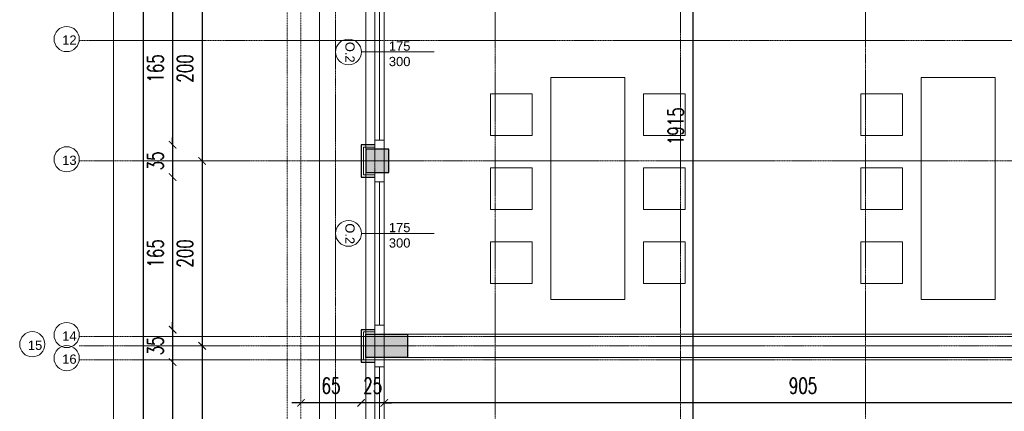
# Model space of a CAD drawing. Header units: millimetres. Extents: x -115268 to 140687, y -37779 to 24471.
# Tile 157 of 256: x 77711 to 78775, y -15915 to -15491. Entities that reach past the tile are written whole.
import ezdxf

# ---------------------------------------------------------------- set-up
doc = ezdxf.new("R2010")
doc.units = ezdxf.units.MM
doc.header["$PDMODE"] = 2
doc.header["$PDSIZE"] = 1
for name, pattern in [('0.5_0.5', [10, 5, -5]), ('346-500', [1.5, 1, -0.5]), ('DASHDOT', [1, 0.5, -0.25, 0, -0.25])]:
    doc.linetypes.add(name, pattern=pattern)
doc.layers.get('0').update_dxf_attribs({"lineweight": 9})
for name, color, linetype, lineweight in [('A stolarka', 4, 'Continuous', 9), ('A wyp ruchome', 253, 'Continuous', 9), ('A_CIENKA', 7, 'Continuous', 9), ('A_HATCH', 8, 'Continuous', 9), ('A_IZOLACJA', 8, 'ZIGZAG', 9), ('A_KONSTRUKCJA', 3, 'Continuous', 25), ('A_OSIE', 1, 'DASHDOT', 9), ('A_WIDOK', 253, 'Continuous', 9), ('\x9dciany', 7, 'Continuous', 9)]:
    doc.layers.add(name, color=color, linetype=linetype, lineweight=lineweight)
doc.layers.add('A_WYMIAR', color=253, linetype='Continuous', lineweight=5, transparency=0.2)
doc.styles.add('Arial', font='arial.ttf')
doc.styles.add('Arial CE', font='arial.ttf')
doc.styles.add('romans 1-100', font='romans.shx', dxfattribs={"width": 0.7, "height": 17})
doc.linetypes.add('ZIGZAG', pattern='A,0.00254,-5.08,[131,ltypeshp.shx,S=5.08,R=0,X=-5.08,Y=0],-10.16,[131,ltypeshp.shx,S=5.08,R=180,X=5.08,Y=0],-5.08', length=20.32254)
doc.dimstyles.new('___SKALA_1_100', dxfattribs={"dimscale": 10, "dimtxt": 17, "dimasz": 0.8, "dimexe": 2, "dimexo": 2, "dimgap": 1, "dimtad": 1, "dimdec": 4, "dimrnd": 0.5, "dimdsep": 46, "dimtxsty": 'romans 1-100', "dimblk": 'ARCHTICK', "dimcen": 0.1, "dimdle": 1, "dimse1": 1, "dimse2": 1, "dimadec": 0, "dimazin": 0, "dimtfac": 1, "dimtdec": 4, "dimtix": 1, "dimtmove": 0, "dimatfit": 3, "dimldrblk": 'ARCHTICK', "dimfxl": 6, "dimfxlon": 1, "dimtolj": 1, "dimarcsym": 0})

# ---------------------------------------------------------------- blocks, each defined once
blk = doc.blocks.new('_ArchTick')
at = {"color": 0, "linetype": 'ByBlock', "const_width": 0.15}
blk.add_lwpolyline([(-0.5, -0.5), (0.5, 0.5)], dxfattribs=at)
blk = doc.blocks.new('*D667')
at = {"layer": 'A_WYMIAR', "color": 0, "lineweight": -2, "transparency": 16777216}
blk.add_line((77844.2, -14224.2), (77844.2, -16664.2), dxfattribs=at)
at = {"layer": 'Defpoints', "color": 0, "transparency": 16777216}
for p in [(78014.6, -14234.2), (77844.2, -16654.2), (79014.6, -16654.2)]:
    blk.add_point(p, dxfattribs=at)
at = {"layer": 'A_WYMIAR', "color": 0, "lineweight": -2, "transparency": 16777216, "xscale": 8, "yscale": 8, "zscale": 8}
for p, rotation in [((77844.2, -14234.2), 90), ((77844.2, -16654.2), 270)]:
    blk.add_blockref('_ArchTick', p, dxfattribs=dict(at, rotation=rotation))
at = {"layer": 'A_WYMIAR', "color": 0, "transparency": 16777216, "insert": (77825.7, -15444.2), "char_height": 17, "attachment_point": 5, "rotation": 90, "style": 'romans 1-100'}
blk.add_mtext('\\A1;2420', dxfattribs=at)
blk = doc.blocks.new('*D679')
at = {"layer": 'A_WYMIAR', "color": 0, "lineweight": -2, "transparency": 16777216}
blk.add_line((77875.9, -15451.7), (77875.9, -15636.7), dxfattribs=at)
at = {"layer": 'Defpoints', "color": 0, "transparency": 16777216}
for p in [(78079.6, -15461.7), (77875.9, -15626.7), (78079.6, -15626.7)]:
    blk.add_point(p, dxfattribs=at)
at = {"layer": 'A_WYMIAR', "color": 0, "lineweight": -2, "transparency": 16777216, "xscale": 8, "yscale": 8, "zscale": 8}
for p, rotation in [((77875.9, -15461.7), 90), ((77875.9, -15626.7), 270)]:
    blk.add_blockref('_ArchTick', p, dxfattribs=dict(at, rotation=rotation))
at = {"layer": 'A_WYMIAR', "color": 0, "transparency": 16777216, "insert": (77857.4, -15544.2), "char_height": 17, "attachment_point": 5, "rotation": 90, "style": 'romans 1-100'}
blk.add_mtext('\\A1;165', dxfattribs=at)
blk = doc.blocks.new('*D680')
at = {"layer": 'A_WYMIAR', "color": 0, "lineweight": -2, "transparency": 16777216}
for p, q in [((77875.9, -15626.7), (77875.9, -15618.7)), ((77875.9, -15626.7), (77875.9, -15661.7)), ((77875.9, -15661.7), (77875.9, -15669.7))]:
    blk.add_line(p, q, dxfattribs=at)
at = {"layer": 'Defpoints', "color": 0, "transparency": 16777216}
for p in [(78079.6, -15626.7), (77875.9, -15661.7), (78079.6, -15661.7)]:
    blk.add_point(p, dxfattribs=at)
at = {"layer": 'A_WYMIAR', "color": 0, "lineweight": -2, "transparency": 16777216, "xscale": 8, "yscale": 8, "zscale": 8}
for p, rotation in [((77875.9, -15626.7), 270), ((77875.9, -15661.7), 90)]:
    blk.add_blockref('_ArchTick', p, dxfattribs=dict(at, rotation=rotation))
at = {"layer": 'A_WYMIAR', "color": 0, "transparency": 16777216, "insert": (77857.4, -15644.2), "char_height": 17, "attachment_point": 5, "rotation": 90, "style": 'romans 1-100'}
blk.add_mtext('\\A1;35', dxfattribs=at)
blk = doc.blocks.new('*D681')
at = {"layer": 'A_WYMIAR', "color": 0, "lineweight": -2, "transparency": 16777216}
blk.add_line((77875.9, -15651.7), (77875.9, -15836.7), dxfattribs=at)
at = {"layer": 'Defpoints', "color": 0, "transparency": 16777216}
for p in [(78079.6, -15661.7), (77875.9, -15826.7), (78079.6, -15826.7)]:
    blk.add_point(p, dxfattribs=at)
at = {"layer": 'A_WYMIAR', "color": 0, "lineweight": -2, "transparency": 16777216, "xscale": 8, "yscale": 8, "zscale": 8}
for p, rotation in [((77875.9, -15661.7), 90), ((77875.9, -15826.7), 270)]:
    blk.add_blockref('_ArchTick', p, dxfattribs=dict(at, rotation=rotation))
at = {"layer": 'A_WYMIAR', "color": 0, "transparency": 16777216, "insert": (77857.4, -15744.2), "char_height": 17, "attachment_point": 5, "rotation": 90, "style": 'romans 1-100'}
blk.add_mtext('\\A1;165', dxfattribs=at)
blk = doc.blocks.new('*D682')
at = {"layer": 'A_WYMIAR', "color": 0, "lineweight": -2, "transparency": 16777216}
for p, q in [((77875.9, -15826.7), (77875.9, -15818.7)), ((77875.9, -15826.7), (77875.9, -15861.7)), ((77875.9, -15861.7), (77875.9, -15869.7))]:
    blk.add_line(p, q, dxfattribs=at)
at = {"layer": 'Defpoints', "color": 0, "transparency": 16777216}
for p in [(78079.6, -15826.7), (77875.9, -15861.7), (78079.6, -15861.7)]:
    blk.add_point(p, dxfattribs=at)
at = {"layer": 'A_WYMIAR', "color": 0, "lineweight": -2, "transparency": 16777216, "xscale": 8, "yscale": 8, "zscale": 8}
for p, rotation in [((77875.9, -15826.7), 270), ((77875.9, -15861.7), 90)]:
    blk.add_blockref('_ArchTick', p, dxfattribs=dict(at, rotation=rotation))
at = {"layer": 'A_WYMIAR', "color": 0, "transparency": 16777216, "insert": (77857.4, -15844.2), "char_height": 17, "attachment_point": 5, "rotation": 90, "style": 'romans 1-100'}
blk.add_mtext('\\A1;35', dxfattribs=at)
blk = doc.blocks.new('*D683')
at = {"layer": 'A_WYMIAR', "color": 0, "lineweight": -2, "transparency": 16777216}
blk.add_line((77875.9, -15851.7), (77875.9, -16036.7), dxfattribs=at)
at = {"layer": 'Defpoints', "color": 0, "transparency": 16777216}
for p in [(78079.6, -15861.7), (77875.9, -16026.7), (78079.6, -16026.7)]:
    blk.add_point(p, dxfattribs=at)
at = {"layer": 'A_WYMIAR', "color": 0, "lineweight": -2, "transparency": 16777216, "xscale": 8, "yscale": 8, "zscale": 8}
for p, rotation in [((77875.9, -15861.7), 90), ((77875.9, -16026.7), 270)]:
    blk.add_blockref('_ArchTick', p, dxfattribs=dict(at, rotation=rotation))
at = {"layer": 'A_WYMIAR', "color": 0, "transparency": 16777216, "insert": (77857.4, -15944.2), "char_height": 17, "attachment_point": 5, "rotation": 90, "style": 'romans 1-100'}
blk.add_mtext('\\A1;165', dxfattribs=at)
blk = doc.blocks.new('*D697')
at = {"layer": 'A_WYMIAR', "color": 0, "lineweight": -2, "transparency": 16777216}
blk.add_line((77907.8, -15434.2), (77907.8, -15654.2), dxfattribs=at)
at = {"layer": 'Defpoints', "color": 0, "transparency": 16777216}
for p in [(78167.3, -15444.2), (77907.8, -15644.2), (78167.3, -15644.2)]:
    blk.add_point(p, dxfattribs=at)
at = {"layer": 'A_WYMIAR', "color": 0, "lineweight": -2, "transparency": 16777216, "xscale": 8, "yscale": 8, "zscale": 8}
for p, rotation in [((77907.8, -15444.2), 90), ((77907.8, -15644.2), 270)]:
    blk.add_blockref('_ArchTick', p, dxfattribs=dict(at, rotation=rotation))
at = {"layer": 'A_WYMIAR', "color": 0, "transparency": 16777216, "insert": (77889.3, -15544.2), "char_height": 17, "attachment_point": 5, "rotation": 90, "style": 'romans 1-100'}
blk.add_mtext('\\A1;200', dxfattribs=at)
blk = doc.blocks.new('*D698')
at = {"layer": 'A_WYMIAR', "color": 0, "lineweight": -2, "transparency": 16777216}
blk.add_line((77907.8, -15634.2), (77907.8, -15854.2), dxfattribs=at)
at = {"layer": 'Defpoints', "color": 0, "transparency": 16777216}
for p in [(78167.3, -15644.2), (77907.8, -15844.2), (78112.5, -15844.2)]:
    blk.add_point(p, dxfattribs=at)
at = {"layer": 'A_WYMIAR', "color": 0, "lineweight": -2, "transparency": 16777216, "xscale": 8, "yscale": 8, "zscale": 8}
for p, rotation in [((77907.8, -15644.2), 90), ((77907.8, -15844.2), 270)]:
    blk.add_blockref('_ArchTick', p, dxfattribs=dict(at, rotation=rotation))
at = {"layer": 'A_WYMIAR', "color": 0, "transparency": 16777216, "insert": (77889.3, -15744.2), "char_height": 17, "attachment_point": 5, "rotation": 90, "style": 'romans 1-100'}
blk.add_mtext('\\A1;200', dxfattribs=at)
blk = doc.blocks.new('*D699')
at = {"layer": 'A_WYMIAR', "color": 0, "lineweight": -2, "transparency": 16777216}
blk.add_line((77907.8, -15834.2), (77907.8, -16054.2), dxfattribs=at)
at = {"layer": 'Defpoints', "color": 0, "transparency": 16777216}
for p in [(78112.5, -15844.2), (77907.8, -16044.2), (78141.3, -16044.2)]:
    blk.add_point(p, dxfattribs=at)
at = {"layer": 'A_WYMIAR', "color": 0, "lineweight": -2, "transparency": 16777216, "xscale": 8, "yscale": 8, "zscale": 8}
for p, rotation in [((77907.8, -15844.2), 90), ((77907.8, -16044.2), 270)]:
    blk.add_blockref('_ArchTick', p, dxfattribs=dict(at, rotation=rotation))
at = {"layer": 'A_WYMIAR', "color": 0, "transparency": 16777216, "insert": (77889.3, -15944.2), "char_height": 17, "attachment_point": 5, "rotation": 90, "style": 'romans 1-100'}
blk.add_mtext('\\A1;200', dxfattribs=at)
blk = doc.blocks.new('*D704')
at = {"layer": 'A_WYMIAR', "color": 0, "lineweight": -2, "transparency": 16777216}
blk.add_line((78004.6, -17141.1), (80394.6, -17141.1), dxfattribs=at)
at = {"layer": 'Defpoints', "color": 0, "transparency": 16777216}
for p in [(78014.6, -14449.8), (80384.6, -16049.8), (80384.6, -17141.1)]:
    blk.add_point(p, dxfattribs=at)
at = {"layer": 'A_WYMIAR', "color": 0, "lineweight": -2, "transparency": 16777216, "xscale": 8, "yscale": 8, "zscale": 8, "rotation": 180}
blk.add_blockref('_ArchTick', (78014.6, -17141.1), dxfattribs=at)
at = {"layer": 'A_WYMIAR', "color": 0, "lineweight": -2, "transparency": 16777216, "xscale": 8, "yscale": 8, "zscale": 8}
blk.add_blockref('_ArchTick', (80384.6, -17141.1), dxfattribs=at)
at = {"layer": 'A_WYMIAR', "color": 0, "transparency": 16777216, "insert": (79199.6, -17122.6), "char_height": 17, "attachment_point": 5, "style": 'romans 1-100'}
blk.add_mtext('\\A1;2370', dxfattribs=at)
blk = doc.blocks.new('*D705')
at = {"layer": 'A_WYMIAR', "color": 0, "lineweight": -2, "transparency": 16777216}
blk.add_line((78004.6, -17107.8), (78089.6, -17107.8), dxfattribs=at)
at = {"layer": 'Defpoints', "color": 0, "transparency": 16777216}
for p in [(78014.6, -14856.9), (78079.6, -14856.9), (78079.6, -17107.8)]:
    blk.add_point(p, dxfattribs=at)
at = {"layer": 'A_WYMIAR', "color": 0, "lineweight": -2, "transparency": 16777216, "xscale": 8, "yscale": 8, "zscale": 8, "rotation": 180}
blk.add_blockref('_ArchTick', (78014.6, -17107.8), dxfattribs=at)
at = {"layer": 'A_WYMIAR', "color": 0, "lineweight": -2, "transparency": 16777216, "xscale": 8, "yscale": 8, "zscale": 8}
blk.add_blockref('_ArchTick', (78079.6, -17107.8), dxfattribs=at)
at = {"layer": 'A_WYMIAR', "color": 0, "transparency": 16777216, "insert": (78047.1, -17089.3), "char_height": 17, "attachment_point": 5, "style": 'romans 1-100'}
blk.add_mtext('\\A1;65', dxfattribs=at)
blk = doc.blocks.new('*D706')
at = {"layer": 'A_WYMIAR', "color": 0, "lineweight": -2, "transparency": 16777216}
for p, q in [((78079.6, -17107.8), (78071.6, -17107.8)), ((78079.6, -17107.8), (78104.6, -17107.8)), ((78104.6, -17107.8), (78112.6, -17107.8))]:
    blk.add_line(p, q, dxfattribs=at)
at = {"layer": 'Defpoints', "color": 0, "transparency": 16777216}
for p in [(78079.6, -14856.9), (78104.6, -16574.2), (78104.6, -17107.8)]:
    blk.add_point(p, dxfattribs=at)
at = {"layer": 'A_WYMIAR', "color": 0, "lineweight": -2, "transparency": 16777216, "xscale": 8, "yscale": 8, "zscale": 8}
blk.add_blockref('_ArchTick', (78079.6, -17107.8), dxfattribs=at)
at = {"layer": 'A_WYMIAR', "color": 0, "lineweight": -2, "transparency": 16777216, "xscale": 8, "yscale": 8, "zscale": 8, "rotation": 180}
blk.add_blockref('_ArchTick', (78104.6, -17107.8), dxfattribs=at)
at = {"layer": 'A_WYMIAR', "color": 0, "transparency": 16777216, "insert": (78092.1, -17089.3), "char_height": 17, "attachment_point": 5, "style": 'romans 1-100'}
blk.add_mtext('\\A1;25', dxfattribs=at)
blk = doc.blocks.new('*D335')
at = {"layer": 'A_WYMIAR', "color": 0, "lineweight": -2, "transparency": 16777216}
blk.add_line((78438.1, -14639.2), (78438.1, -16574.2), dxfattribs=at)
at = {"layer": 'Defpoints', "color": 0, "transparency": 16777216}
for p in [(78390.8, -14649.2), (78434.6, -16564.2), (78438.1, -16564.2)]:
    blk.add_point(p, dxfattribs=at)
at = {"layer": 'A_WYMIAR', "color": 0, "lineweight": -2, "transparency": 16777216, "xscale": 8, "yscale": 8, "zscale": 8}
for p, rotation in [((78438.1, -14649.2), 90), ((78438.1, -16564.2), 270)]:
    blk.add_blockref('_ArchTick', p, dxfattribs=dict(at, rotation=rotation))
at = {"layer": 'A_WYMIAR', "color": 0, "transparency": 16777216, "insert": (78419.6, -15606.7), "char_height": 17, "attachment_point": 5, "rotation": 90, "style": 'romans 1-100'}
blk.add_mtext('\\A1;1915', dxfattribs=at)
blk = doc.blocks.new('*D378')
at = {"layer": 'A_WYMIAR', "color": 0, "lineweight": -2, "transparency": 16777216}
blk.add_line((79019.6, -15905.8), (78094.6, -15905.8), dxfattribs=at)
at = {"layer": 'Defpoints', "color": 0, "transparency": 16777216}
for p in [(78104.6, -15854.2), (79009.6, -15856.7), (78104.6, -15905.8)]:
    blk.add_point(p, dxfattribs=at)
at = {"layer": 'A_WYMIAR', "color": 0, "lineweight": -2, "transparency": 16777216, "xscale": 8, "yscale": 8, "zscale": 8, "rotation": 180}
blk.add_blockref('_ArchTick', (78104.6, -15905.8), dxfattribs=at)
at = {"layer": 'A_WYMIAR', "color": 0, "lineweight": -2, "transparency": 16777216, "xscale": 8, "yscale": 8, "zscale": 8}
blk.add_blockref('_ArchTick', (79009.6, -15905.8), dxfattribs=at)
at = {"layer": 'A_WYMIAR', "color": 0, "transparency": 16777216, "insert": (78557.1, -15887.3), "char_height": 17, "attachment_point": 5, "style": 'romans 1-100'}
blk.add_mtext('\\A1;905', dxfattribs=at)
blk = doc.blocks.new('*D379')
at = {"layer": 'A_WYMIAR', "color": 0, "lineweight": -2, "transparency": 16777216}
for p, q in [((78079.6, -15905.8), (78071.6, -15905.8)), ((78104.6, -15905.8), (78079.6, -15905.8)), ((78104.6, -15905.8), (78112.6, -15905.8))]:
    blk.add_line(p, q, dxfattribs=at)
at = {"layer": 'Defpoints', "color": 0, "transparency": 16777216}
for p in [(78079.6, -15844.2), (78104.6, -15854.2), (78079.6, -15905.8)]:
    blk.add_point(p, dxfattribs=at)
at = {"layer": 'A_WYMIAR', "color": 0, "lineweight": -2, "transparency": 16777216, "xscale": 8, "yscale": 8, "zscale": 8}
blk.add_blockref('_ArchTick', (78079.6, -15905.8), dxfattribs=at)
at = {"layer": 'A_WYMIAR', "color": 0, "lineweight": -2, "transparency": 16777216, "xscale": 8, "yscale": 8, "zscale": 8, "rotation": 180}
blk.add_blockref('_ArchTick', (78104.6, -15905.8), dxfattribs=at)
at = {"layer": 'A_WYMIAR', "color": 0, "transparency": 16777216, "insert": (78092.1, -15887.3), "char_height": 17, "attachment_point": 5, "style": 'romans 1-100'}
blk.add_mtext('\\A1;25', dxfattribs=at)
blk = doc.blocks.new('*D380')
at = {"layer": 'A_WYMIAR', "color": 0, "lineweight": -2, "transparency": 16777216}
blk.add_line((78089.6, -15905.8), (78004.6, -15905.8), dxfattribs=at)
at = {"layer": 'Defpoints', "color": 0, "transparency": 16777216}
for p in [(78014.6, -14654.2), (78079.6, -15844.2), (78014.6, -15905.8)]:
    blk.add_point(p, dxfattribs=at)
at = {"layer": 'A_WYMIAR', "color": 0, "lineweight": -2, "transparency": 16777216, "xscale": 8, "yscale": 8, "zscale": 8, "rotation": 180}
blk.add_blockref('_ArchTick', (78014.6, -15905.8), dxfattribs=at)
at = {"layer": 'A_WYMIAR', "color": 0, "lineweight": -2, "transparency": 16777216, "xscale": 8, "yscale": 8, "zscale": 8}
blk.add_blockref('_ArchTick', (78079.6, -15905.8), dxfattribs=at)
at = {"layer": 'A_WYMIAR', "color": 0, "transparency": 16777216, "insert": (78047.1, -15887.3), "char_height": 17, "attachment_point": 5, "style": 'romans 1-100'}
blk.add_mtext('\\A1;65', dxfattribs=at)

msp = doc.modelspace()

# ---------------------------------------------------------------- hatches: boundary and pattern name
at = {"layer": 'A_HATCH', "transparency": 33554687}
h = msp.add_hatch(dxfattribs=at)
h.set_pattern_fill('ANSI33', color=256)
h.set_pattern_definition([(45, (25823.836, -10011.816), (-4.49012806, 4.49012806), []), (45, (25828.326, -10011.816), (-4.49012806, 4.49012806), [3.175, -1.5875])])
h.paths.add_polyline_path([(78837.07106, -16559.16092), (78812.07106, -16559.16092), (78812.07106, -16584.16092), (78837.07106, -16584.16092)])
h.paths.add_polyline_path([(78637.07106, -16559.16092), (78612.07106, -16559.16092), (78612.07106, -16584.16092), (78637.07106, -16584.16092)])
h.paths.add_polyline_path([(78437.07106, -16559.16092), (78412.07106, -16559.16092), (78412.07106, -16584.16092), (78437.07106, -16584.16092)])
h.paths.add_polyline_path([(78237.02211, -16559.16105), (78212.02211, -16559.16098), (78212.05786, -16584.16086), (78237.05786, -16584.16092)])
h.paths.add_polyline_path([(78109.57106, -16431.66092), (78084.57106, -16431.66092), (78084.57106, -16456.66092), (78109.57106, -16456.66092)])
h.paths.add_polyline_path([(78129.57106, -16231.66092), (78084.57106, -16231.66092), (78084.57106, -16256.66092), (78129.57106, -16256.66092)])
h.paths.add_polyline_path([(78109.57106, -16031.66092), (78084.57106, -16031.66092), (78084.57106, -16056.66092), (78109.57106, -16056.66092)])
h.paths.add_polyline_path([(78129.42906, -15831.66092), (78084.42906, -15831.66092), (78084.57106, -15856.66092), (78129.57106, -15856.66092)])
h.paths.add_polyline_path([(78109.57106, -15631.66092), (78084.57106, -15631.66092), (78084.57106, -15656.66092), (78109.57106, -15656.66092)])
h.paths.add_polyline_path([(78129.57106, -15431.66092), (78084.57106, -15431.66092), (78084.57106, -15456.66092), (78129.57106, -15456.66092)])
h.paths.add_polyline_path([(78109.57106, -15231.66092), (78084.57106, -15231.66092), (78084.57106, -15256.66092), (78109.57106, -15256.66092)])
h.paths.add_polyline_path([(78129.57106, -15031.66092), (78084.57106, -15031.66092), (78084.57106, -15056.66092), (78129.57106, -15056.66092)])
h.paths.add_polyline_path([(78109.57106, -14831.30064), (78084.57106, -14831.30064), (78084.57106, -14856.30064), (78109.57106, -14856.30064)])

# ---------------------------------------------------------------- linework, layer by layer
at = {"layer": 'A stolarka'}
for points in [[(78104.57106, -15254.16092), (78104.57106, -16564.16092), (78234.57106, -16564.16092)], [(78094.57106, -15454.16092), (78094.57106, -15634.16092)], [(78099.57106, -15466.66092), (78099.57106, -15621.66092)], [(78104.57106, -15631.66092), (78104.57106, -15621.66092), (78094.57106, -15621.66092), (78094.57106, -15631.66092), (78104.57106, -15631.66092)], [(78094.57106, -15654.16092), (78094.57106, -15834.16092)], [(78104.57106, -15666.66092), (78104.57106, -15656.66092), (78094.57106, -15656.66092), (78094.57106, -15666.66092), (78104.57106, -15666.66092)], [(78099.57106, -15666.66092), (78099.57106, -15821.66092)], [(78104.57106, -15831.66092), (78104.57106, -15821.66092), (78094.57106, -15821.66092), (78094.57106, -15831.66092), (78104.57106, -15831.66092)], [(78094.57106, -15854.16092), (78094.57106, -16034.16092)], [(78104.57106, -15866.66092), (78104.57106, -15856.66092), (78094.57106, -15856.66092), (78094.57106, -15866.66092), (78104.57106, -15866.66092)], [(78099.57106, -15866.66092), (78099.57106, -16021.66092)]]:
    msp.add_lwpolyline(points, dxfattribs=at)
at = {"layer": 'A wyp ruchome'}
for points in [[(78364.57106, -15554.16092), (78364.57106, -15794.16092), (78284.57106, -15794.16092), (78284.57106, -15554.16092)], [(78764.57106, -15554.16092), (78764.57106, -15794.16092), (78684.57106, -15794.16092), (78684.57106, -15554.16092)], [(78264.57106, -15571.66092), (78219.57106, -15571.66092), (78219.57106, -15616.66092), (78264.57106, -15616.66092)], [(78384.57106, -15571.66092), (78429.57106, -15571.66092), (78429.57106, -15616.66092), (78384.57106, -15616.66092)], [(78664.57106, -15571.66092), (78619.57106, -15571.66092), (78619.57106, -15616.66092), (78664.57106, -15616.66092)], [(78264.57106, -15651.66092), (78219.57106, -15651.66092), (78219.57106, -15696.66092), (78264.57106, -15696.66092)], [(78384.57106, -15651.66092), (78429.57106, -15651.66092), (78429.57106, -15696.66092), (78384.57106, -15696.66092)], [(78664.57106, -15651.66092), (78619.57106, -15651.66092), (78619.57106, -15696.66092), (78664.57106, -15696.66092)], [(78264.57106, -15731.66092), (78219.57106, -15731.66092), (78219.57106, -15776.66092), (78264.57106, -15776.66092)], [(78384.57106, -15731.66092), (78429.57106, -15731.66092), (78429.57106, -15776.66092), (78384.57106, -15776.66092)], [(78664.57106, -15731.66092), (78619.57106, -15731.66092), (78619.57106, -15776.66092), (78664.57106, -15776.66092)]]:
    msp.add_lwpolyline(points, close=True, dxfattribs=at)
at = {"layer": 'A_CIENKA'}
msp.add_line((78034.57106, -14834.16092), (78034.57106, -16564.16092), dxfattribs=at)
at = {"layer": 'A_HATCH'}
for centre in [(77761.42973, -15512.44127), (77761.42973, -15642.44127), (77761.42973, -15832.44127), (77724.30633, -15842.44127), (77761.42973, -15857.44127)]:
    msp.add_circle(centre, 13.62687, dxfattribs=at)
at = {"layer": 'A_IZOLACJA', "ltscale": 0.01}
for points in [[(78094.57106, -15629.16092), (78082.07106, -15629.16092), (78082.07106, -15659.16092), (78094.57106, -15659.16092)], [(78094.57106, -15829.16092), (78082.07106, -15829.16092), (78082.07106, -15859.16092), (78094.57106, -15859.16092)]]:
    msp.add_lwpolyline(points, dxfattribs=at)
at = {"layer": 'A_KONSTRUKCJA'}
for points in [[(78094.57106, -15626.66092), (78079.57106, -15626.66092), (78079.57106, -15661.66092), (78094.57106, -15661.66092)], [(78094.57106, -15826.66092), (78079.57106, -15826.66092), (78079.57106, -15861.66092), (78094.57106, -15861.66092)]]:
    msp.add_lwpolyline(points, dxfattribs=at)
msp.add_lwpolyline([(78084.57106, -15631.66092), (78084.57106, -15656.66092), (78109.57106, -15656.66092), (78109.57106, -15631.66092)], close=True, dxfattribs=at)
at = {"layer": 'A_KONSTRUKCJA', "ltscale": 0.5}
msp.add_lwpolyline([(78084.57106, -15831.66092), (78129.57106, -15831.66092), (78129.57106, -15856.66092), (78084.57106, -15856.66092)], close=True, dxfattribs=at)
at = {"layer": 'A_OSIE', "ltscale": 0.3}
for p, q in [((78052.07106, -13920.52461), (78052.07106, -17157.58662)), ((78094.57106, -13920.52461), (78094.57106, -17157.58662)), ((78224.58643, -17157.58853), (78224.32424, -13920.52457)), ((78424.57106, -17157.66032), (78424.57106, -13920.45091)), ((78624.57106, -17157.58662), (78624.57106, -13920.52461)), ((77774.94766, -15514.16092), (80675.91005, -15514.16092)), ((80675.91005, -15644.16092), (77774.94766, -15644.16092)), ((80675.91005, -15834.16092), (77774.94766, -15834.16092)), ((80678.60543, -15844.16092), (77774.94766, -15844.16092)), ((80675.91005, -15859.16092), (77774.94766, -15859.16092))]:
    msp.add_line(p, q, dxfattribs=at)
at = {"layer": 'A_WIDOK', "linetype": '0.5_0.5', "ltscale": 0.02}
for p, q in [((77999.57106, -14654.16092), (77999.57106, -16669.16092)), ((78014.57106, -14654.16092), (78014.57106, -16654.16092))]:
    msp.add_line(p, q, dxfattribs=at)
at = {"layer": 'A_WIDOK', "color": 6, "linetype": '346-500', "ltscale": 0.5}
for points in [[(79014.57106, -16584.16092), (78084.57106, -16584.16092), (78084.57106, -14654.16092)], [(78104.57106, -14654.16092), (78104.57106, -16564.16092), (79009.57106, -16564.16092)], [(78129.57106, -15831.66092), (79654.57106, -15831.66092)], [(79654.57106, -15856.66092), (78129.57106, -15856.66092)]]:
    msp.add_lwpolyline(points, dxfattribs=at)
at = {"layer": 'A_WYMIAR', "ltscale": 10}
for p, q in [((78158.42957, -15526.39262), (78079.87735, -15526.39262)), ((78158.42957, -15722.57521), (78079.87735, -15722.57521))]:
    msp.add_line(p, q, dxfattribs=at)
for centre in [(78065.9742, -15526.39262), (78065.9742, -15722.57521)]:
    msp.add_circle(centre, 13.90315, dxfattribs=at)
at = {"layer": '\x9dciany'}
msp.add_line((77812.07106, -14834.16092), (77812.07106, -16564.16092), dxfattribs=at)

# ---------------------------------------------------------------- texts
at = {"layer": 'A_HATCH', "char_height": 10, "attachment_point": 1}
for s, width, heights, insert, style in [('12', 473.6976626, [0], (77756.6405, -15508.49043), 'Arial'), ('175\\P300', 44.8889364, [39.43048], (78109.57285, -15515.05156), 'Arial CE'), ('13', 473.6976626, [0], (77756.6405, -15638.49043), 'Arial'), ('175\\P300', 44.8889364, [39.43048], (78109.57285, -15711.23414), 'Arial CE'), ('14', 473.6976626, [0], (77756.6405, -15828.49043), 'Arial'), ('15', 473.6976626, [0], (77719.5171, -15838.49043), 'Arial'), ('16', 473.6976626, [0], (77756.6405, -15853.49043), 'Arial')]:
    msp.add_mtext_dynamic_manual_height_columns(s, width=width, gutter_width=1.25, heights=heights, dxfattribs=dict(at, insert=insert, style=style))
at = {"layer": 'A_HATCH', "char_height": 10, "attachment_point": 1, "rotation": 270, "style": 'Arial'}
for insert in [(78072.55857, -15515.4394), (78072.55857, -15711.62198)]:
    msp.add_mtext_dynamic_manual_height_columns('O.2', width=473.6976626, gutter_width=1.25, heights=[9.22219], dxfattribs=dict(at, insert=insert))

# ---------------------------------------------------------------- dimensions: what is measured, and where the dimension line sits
at = {"layer": 'A_WYMIAR'}
dim = msp.add_linear_dim(base=(77844.19075, -16654.16092), p1=(78014.57106, -14234.16092), p2=(79014.57106, -16654.16092), angle=90, dimstyle='___SKALA_1_100', dxfattribs=at)
dim.commit()
dim.dimension.update_dxf_attribs({"geometry": '*D667', "text_midpoint": (77825.69075, -15444.16092)})
for base, p1, p2, picture, middle in [((80384.57106, -17141.09997), (78014.57106, -14449.84755), (80384.57106, -16049.84755), '*D704', (79199.57106, -17122.59997)), ((78079.57106, -17107.7595), (78014.57106, -14856.92783), (78079.57106, -14856.92783), '*D705', (78047.07106, -17089.2595))]:
    dim = msp.add_linear_dim(base=base, p1=p1, p2=p2, dimstyle='___SKALA_1_100', dxfattribs=at)
    dim.commit()
    dim.dimension.update_dxf_attribs({"geometry": picture, "text_midpoint": middle})
for base, p1, p2, picture, middle in [((78438.079, -16564.16092), (78390.77382, -14649.16092), (78434.57106, -16564.16092), '*D335', (78419.579, -15606.66092)), ((77907.78189, -15644.16092), (78167.30168, -15444.16092), (78167.30168, -15644.16092), '*D697', (77889.28189, -15544.16092)), ((77875.93898, -15626.66092), (78079.57106, -15461.66092), (78079.57106, -15626.66092), '*D679', (77857.43898, -15544.16092)), ((77875.93898, -15661.66092), (78079.57106, -15626.66092), (78079.57106, -15661.66092), '*D680', (77857.43898, -15644.16092)), ((77907.78189, -15844.16092), (78167.30168, -15644.16092), (78112.49548, -15844.16092), '*D698', (77889.28189, -15744.16092)), ((77875.93898, -15826.66092), (78079.57106, -15661.66092), (78079.57106, -15826.66092), '*D681', (77857.43898, -15744.16092)), ((77875.93898, -15861.66092), (78079.57106, -15826.66092), (78079.57106, -15861.66092), '*D682', (77857.43898, -15844.16092)), ((77907.78189, -16044.16092), (78112.49548, -15844.16092), (78141.26724, -16044.16092), '*D699', (77889.28189, -15944.16092)), ((77875.93898, -16026.66092), (78079.57106, -15861.66092), (78079.57106, -16026.66092), '*D683', (77857.43898, -15944.16092))]:
    dim = msp.add_linear_dim(base=base, p1=p1, p2=p2, angle=90, dimstyle='___SKALA_1_100', override={"dimtmove": 1}, dxfattribs=at)
    dim.commit()
    dim.dimension.update_dxf_attribs({"geometry": picture, "text_midpoint": middle})
for base, p1, p2, picture, middle in [((78014.57106, -15905.77094), (78079.57106, -15844.16092), (78014.57106, -14654.16092), '*D380', (78047.07106, -15887.27094)), ((78104.57106, -17107.7595), (78079.57106, -14856.92783), (78104.57106, -16574.16092), '*D706', (78092.07106, -17089.2595)), ((78079.57106, -15905.77094), (78104.57106, -15854.16092), (78079.57106, -15844.16092), '*D379', (78092.07106, -15887.27094)), ((78104.57106, -15905.77094), (79009.57106, -15856.66092), (78104.57106, -15854.16092), '*D378', (78557.07106, -15887.27094))]:
    dim = msp.add_linear_dim(base=base, p1=p1, p2=p2, dimstyle='___SKALA_1_100', override={"dimtmove": 1}, dxfattribs=at)
    dim.commit()
    dim.dimension.update_dxf_attribs({"geometry": picture, "text_midpoint": middle})

doc.saveas('drawing.dxf')
